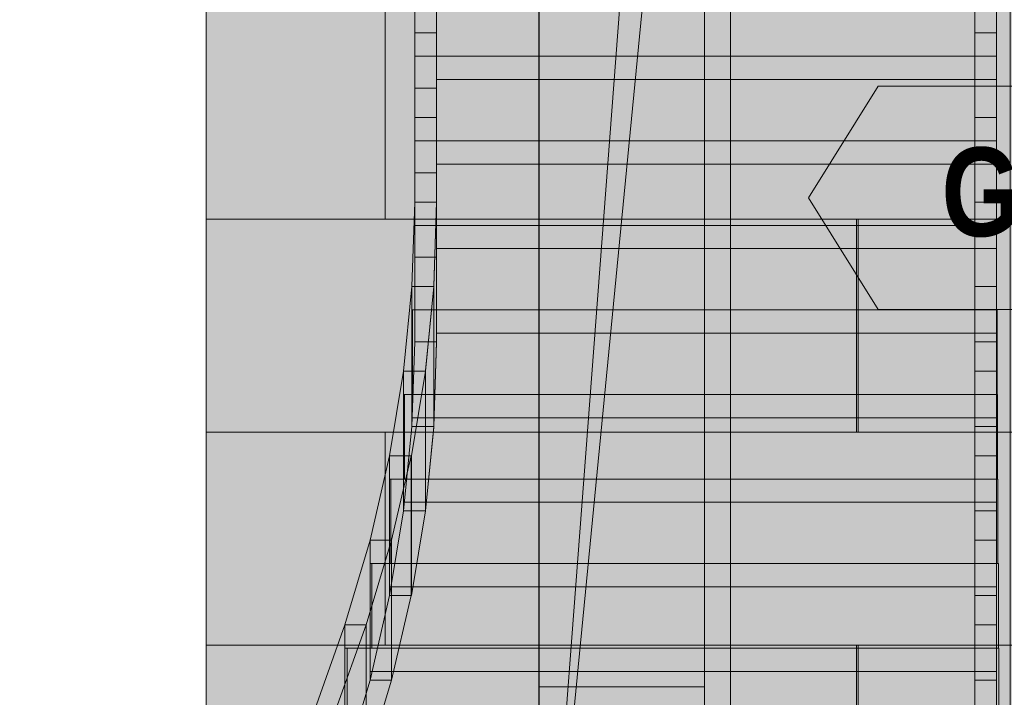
# Model space of a CAD drawing. Header units: millimetres. Extents: x -4049 to 37566, y -9915 to 31440.
# Tile 98 of 234: x 10319 to 12434, y 702 to 2157. Entities that reach past the tile are written whole.
import ezdxf
from ezdxf.enums import TextEntityAlignment as Align

# ---------------------------------------------------------------- set-up
doc = ezdxf.new("R2010")
doc.units = ezdxf.units.MM
for name, color, linetype in [('FILL-C_BFAC87', 7, 'Continuous'), ('FILL-C_C0AD88', 7, 'Continuous'), ('FILL-C_C1AE89', 7, 'Continuous'), ('FILL-C_C2AF8A', 7, 'Continuous'), ('FILL-C_C3B18B', 7, 'Continuous'), ('FILL-C_C4B18B', 7, 'Continuous'), ('FILL-C_C6B38C', 7, 'Continuous'), ('FILL-C_C7B48D', 7, 'Continuous'), ('FILL-C_C8B58E', 7, 'Continuous'), ('FILL-C_C9B58E', 7, 'Continuous'), ('FILL-C_CAB68F', 7, 'Continuous'), ('FILL-C_D4C097', 7, 'Continuous'), ('FILL-C_D5C097', 7, 'Continuous'), ('FILL-C_D5C197', 7, 'Continuous'), ('FILL-C_D6C198', 7, 'Continuous'), ('FILL-C_D6C298', 7, 'Continuous'), ('FILL-C_D9C49A', 7, 'Continuous'), ('FILL-C_DAC59A', 7, 'Continuous'), ('FILL-EPS', 7, 'Continuous'), ('FILL-TIMBER', 7, 'Continuous'), ('FILL-WHITE', 7, 'Continuous'), ('LINE-C_2E8C94', 7, 'Continuous'), ('LINE-C_337880', 7, 'Continuous'), ('LINE-TEAL_DK', 7, 'Continuous'), ('LINE-TIMBER_DK', 7, 'Continuous'), ('TEXT-TEAL_DK', 7, 'Continuous')]:
    doc.layers.add(name, color=color, linetype=linetype)
doc.styles.add('OpenSansCondensed-Bold', font='OpenSansCondensed-Bold.ttf')

msp = doc.modelspace()

# ---------------------------------------------------------------- hatches: boundary and pattern name
at = {"layer": 'FILL-C_BFAC87', "true_color": 0xbfac87}
h = msp.add_hatch(color=43, dxfattribs=at)
h.dxf.hatch_style = 1
h.paths.add_polyline_path([(11162, 1282.6), (11162, 1284.2), (11162, 1484.2), (11162, 1584.2), (11168, 1765.8), (11168, 1767.4), (11168, 1765.8), (11168, 1534.2), (11168, 1465.8), (11162, 1284.2)])
h = msp.add_hatch(color=43, dxfattribs=at)
h.dxf.hatch_style = 1
h.paths.add_polyline_path([(11209, 1284.2), (11209, 1584.2), (11209, 1585.8), (11209, 1585.8), (11215, 1765.8), (11215, 1465.8), (11215, 1464.2), (11214.9, 1464.2)])
at = {"layer": 'FILL-C_C0AD88', "true_color": 0xc0ad88}
h = msp.add_hatch(color=43, dxfattribs=at)
h.dxf.hatch_style = 1
h.paths.add_polyline_path([(11162, 1352.6), (11162, 1534.2), (11162.9, 1534.2), (11162.9, 1352.6)])
h = msp.add_hatch(color=43, dxfattribs=at)
h.dxf.hatch_style = 1
h.paths.add_polyline_path([(12418, 1534.2), (12418.9, 1534.2), (12418.9, 1352.6), (12418, 1352.6)])
at = {"layer": 'FILL-C_C1AE89', "true_color": 0xc1ae89}
h = msp.add_hatch(color=43, dxfattribs=at)
h.dxf.hatch_style = 1
h.paths.add_polyline_path([(11144, 1102.6), (11144, 1302.6), (11144, 1402.6), (11162, 1584.2), (11162, 1352.6), (11162, 1284.2)])
h = msp.add_hatch(color=43, dxfattribs=at)
h.dxf.hatch_style = 1
h.paths.add_polyline_path([(11190.9, 1102.6), (11190.9, 1402.6), (11190.9, 1404.2), (11191, 1404.2), (11208.9, 1584.2), (11208.9, 1284.2), (11208.9, 1282.6), (11208.7, 1282.6)])
at = {"layer": 'FILL-C_C2AF8A', "true_color": 0xc2af8a}
h = msp.add_hatch(color=43, dxfattribs=at)
h.dxf.hatch_style = 1
h.paths.add_polyline_path([(11144, 1171.1), (11144, 1352.6), (11145.8, 1352.6), (11145.8, 1171.1)])
h = msp.add_hatch(color=43, dxfattribs=at)
h.dxf.hatch_style = 1
h.paths.add_polyline_path([(12418, 1352.6), (12419.8, 1352.6), (12419.8, 1171.1), (12418, 1171.1)])
at = {"layer": 'FILL-C_C3B18B', "true_color": 0xc3b18b}
h = msp.add_hatch(color=43, dxfattribs=at)
h.dxf.hatch_style = 1
h.paths.add_polyline_path([(11114, 921.1), (11114, 1121.1), (11114, 1221.1), (11144, 1402.6), (11144, 1171.1), (11144, 1102.6)])
h = msp.add_hatch(color=43, dxfattribs=at)
h.dxf.hatch_style = 1
h.paths.add_polyline_path([(11160.7, 1221.1), (11190.7, 1402.6), (11190.7, 1102.6), (11190.7, 1102.6), (11160.7, 921.1), (11160.7, 1221.1)])
at = {"layer": 'FILL-C_C4B18B', "true_color": 0xc4b18b}
h = msp.add_hatch(color=43, dxfattribs=at)
h.dxf.hatch_style = 1
h.paths.add_polyline_path([(11114, 989.5), (11114, 1171.1), (11116.8, 1171.1), (11116.8, 989.5)])
h = msp.add_hatch(color=43, dxfattribs=at)
h.dxf.hatch_style = 1
h.paths.add_polyline_path([(12418, 1171.1), (12420.8, 1171.1), (12420.8, 989.5), (12418, 989.5)])
at = {"layer": 'FILL-C_C6B38C', "true_color": 0xc6b38c}
h = msp.add_hatch(color=43, dxfattribs=at)
h.dxf.hatch_style = 1
h.paths.add_polyline_path([(11072, 739.5), (11072, 939.5), (11072, 1039.5), (11114, 1221.1), (11114, 989.5), (11114, 921.1)])
h = msp.add_hatch(color=43, dxfattribs=at)
h.dxf.hatch_style = 1
h.paths.add_polyline_path([(11118.3, 1039.5), (11160.3, 1221.1), (11160.3, 921.1), (11118.3, 739.5)])
at = {"layer": 'FILL-C_C7B48D', "true_color": 0xc7b48d}
h = msp.add_hatch(color=43, dxfattribs=at)
h.dxf.hatch_style = 1
h.paths.add_polyline_path([(11072, 807.9), (11072, 989.5), (11075.7, 989.5), (11075.7, 807.9)])
h = msp.add_hatch(color=43, dxfattribs=at)
h.dxf.hatch_style = 1
h.paths.add_polyline_path([(12418, 989.5), (12421.7, 989.5), (12421.7, 807.9), (12418, 807.9)])
at = {"layer": 'FILL-C_C8B58E', "true_color": 0xc8b58e}
h = msp.add_hatch(color=43, dxfattribs=at)
h.dxf.hatch_style = 1
h.paths.add_polyline_path([(11018, 557.9), (11018, 757.9), (11018, 857.9), (11072, 1039.5), (11072, 807.9), (11072, 739.5)])
h = msp.add_hatch(color=43, dxfattribs=at)
h.dxf.hatch_style = 1
h.paths.add_polyline_path([(11063.9, 557.9), (11063.9, 857.9), (11117.9, 1039.5), (11117.9, 739.5)])
at = {"layer": 'FILL-C_C9B58E', "true_color": 0xc9b58e}
h = msp.add_hatch(color=43, dxfattribs=at)
h.dxf.hatch_style = 1
h.paths.add_polyline_path([(11018, 626.3), (11018, 807.9), (11022.7, 807.9), (11022.7, 626.3)])
h = msp.add_hatch(color=43, dxfattribs=at)
h.dxf.hatch_style = 1
h.paths.add_polyline_path([(12418, 807.9), (12422.7, 807.9), (12422.7, 626.3), (12418, 626.3)])
at = {"layer": 'FILL-C_CAB68F', "true_color": 0xcab68f}
h = msp.add_hatch(color=43, dxfattribs=at)
h.dxf.hatch_style = 1
h.paths.add_polyline_path([(10952.8, 374.7), (10953, 376.3), (10953, 576.3), (10953, 676.3), (11018, 857.9), (11018.2, 859.5), (11018, 857.9), (11018, 626.3), (11018, 557.9), (10953, 376.3)])
h = msp.add_hatch(color=43, dxfattribs=at)
h.dxf.hatch_style = 1
h.paths.add_polyline_path([(10998.4, 376.3), (10998.4, 676.3), (11063.4, 857.9), (11063.4, 557.9)])
at = {"layer": 'FILL-C_D4C097', "true_color": 0xd4c097}
h = msp.add_hatch(color=9, dxfattribs=at)
h.dxf.hatch_style = 1
h.paths.add_polyline_path([(12371, 857.9), (12418, 857.9), (12418, 676.3), (12371, 676.3)])
at = {"layer": 'FILL-C_D5C097', "true_color": 0xd5c097}
h = msp.add_hatch(color=9, dxfattribs=at)
h.dxf.hatch_style = 1
h.paths.add_polyline_path([(12371, 1221.1), (12418, 1221.1), (12418, 1039.5), (12371, 1039.5)])
h = msp.add_hatch(color=9, dxfattribs=at)
h.dxf.hatch_style = 1
h.paths.add_polyline_path([(12371, 1039.5), (12418, 1039.5), (12418, 857.9), (12371, 857.9)])
h = msp.add_hatch(color=9, dxfattribs=at)
h.dxf.hatch_style = 1
h.paths.add_polyline_path([(12371, 739.5), (12371, 921.1), (12418, 921.1), (12418, 739.5)])
h = msp.add_hatch(color=9, dxfattribs=at)
h.dxf.hatch_style = 1
h.paths.add_polyline_path([(12371, 557.9), (12371, 739.5), (12418, 739.5), (12418, 557.9)])
at = {"layer": 'FILL-C_D5C197', "true_color": 0xd5c197}
h = msp.add_hatch(color=9, dxfattribs=at)
h.dxf.hatch_style = 1
h.paths.add_polyline_path([(12371, 1402.6), (12418, 1402.6), (12418, 1221.1), (12371, 1221.1)])
h = msp.add_hatch(color=9, dxfattribs=at)
h.dxf.hatch_style = 1
h.paths.add_polyline_path([(12371, 921.1), (12371, 1102.6), (12418, 1102.6), (12418, 921.1)])
at = {"layer": 'FILL-C_D6C198', "true_color": 0xd6c198}
h = msp.add_hatch(color=9, dxfattribs=at)
h.dxf.hatch_style = 1
h.paths.add_polyline_path([(12371, 1765.8), (12418, 1765.8), (12418, 1584.2), (12371, 1584.2)])
h = msp.add_hatch(color=9, dxfattribs=at)
h.dxf.hatch_style = 1
h.paths.add_polyline_path([(12371, 1584.2), (12418, 1584.2), (12418, 1402.6), (12371, 1402.6)])
h = msp.add_hatch(color=9, dxfattribs=at)
h.dxf.hatch_style = 1
h.paths.add_polyline_path([(12371, 1284.2), (12371, 1465.8), (12418, 1465.8), (12418, 1284.2)])
h = msp.add_hatch(color=9, dxfattribs=at)
h.dxf.hatch_style = 1
h.paths.add_polyline_path([(12371, 1102.6), (12371, 1284.2), (12418, 1284.2), (12418, 1102.6)])
at = {"layer": 'FILL-C_D6C298', "true_color": 0xd6c298}
h = msp.add_hatch(color=9, dxfattribs=at)
h.dxf.hatch_style = 1
h.paths.add_polyline_path([(11168, 2855.3), (11215, 2855.3), (11215, 2673.7), (11215, 2492.1), (11215, 2310.5), (11215, 2128.9), (11168, 2128.9), (11168, 2310.5), (11168, 2492.1), (11168, 2673.7)])
h = msp.add_hatch(color=9, dxfattribs=at)
h.dxf.hatch_style = 1
h.paths.add_polyline_path([(12371, 2855.3), (12418, 2855.3), (12418, 2673.7), (12418, 2492.1), (12418, 2310.5), (12418, 2128.9), (12371, 2128.9), (12371, 2310.5), (12371, 2492.1), (12371, 2673.7)])
h = msp.add_hatch(color=9, dxfattribs=at)
h.dxf.hatch_style = 1
h.paths.add_polyline_path([(11168, 1465.8), (11168, 1647.4), (11168, 1828.9), (11168, 2010.5), (11168, 2192.1), (11168, 2373.7), (11168, 2555.3), (11215, 2555.3), (11215, 2373.7), (11215, 2192.1), (11215, 2010.5), (11215, 1828.9), (11215, 1647.4), (11215, 1465.8)])
h = msp.add_hatch(color=9, dxfattribs=at)
h.dxf.hatch_style = 1
h.paths.add_polyline_path([(12371, 1465.8), (12371, 1647.4), (12371, 1828.9), (12371, 2010.5), (12371, 2192.1), (12371, 2373.7), (12371, 2555.3), (12418, 2555.3), (12418, 2373.7), (12418, 2192.1), (12418, 2010.5), (12418, 1828.9), (12418, 1647.4), (12418, 1465.8)])
h = msp.add_hatch(color=9, dxfattribs=at)
h.dxf.hatch_style = 1
h.paths.add_polyline_path([(11168, 2128.9), (11215, 2128.9), (11215, 1947.4), (11168, 1947.4)])
h = msp.add_hatch(color=9, dxfattribs=at)
h.dxf.hatch_style = 1
h.paths.add_polyline_path([(12371, 2128.9), (12418, 2128.9), (12418, 1947.4), (12371, 1947.4)])
h = msp.add_hatch(color=9, dxfattribs=at)
h.dxf.hatch_style = 1
h.paths.add_polyline_path([(11168, 1947.4), (11215, 1947.4), (11215, 1765.8), (11168, 1765.8)])
h = msp.add_hatch(color=9, dxfattribs=at)
h.dxf.hatch_style = 1
h.paths.add_polyline_path([(12371, 1947.4), (12418, 1947.4), (12418, 1765.8), (12371, 1765.8)])
at = {"layer": 'FILL-C_D9C49A', "true_color": 0xd9c49a}
h = msp.add_hatch(color=9, dxfattribs=at)
h.dxf.hatch_style = 1
h.paths.add_polyline_path([(11144, 1402.6), (11190.7, 1402.6), (11160.7, 1221.1), (11114, 1221.1)])
h = msp.add_hatch(color=9, dxfattribs=at)
h.dxf.hatch_style = 1
h.paths.add_polyline_path([(11114, 1221.1), (11160.3, 1221.1), (11118.3, 1039.5), (11072, 1039.5)])
h = msp.add_hatch(color=9, dxfattribs=at)
h.dxf.hatch_style = 1
h.paths.add_polyline_path([(11144, 1102.6), (11190.7, 1102.6), (11160.7, 921.1), (11114, 921.1)])
h = msp.add_hatch(color=9, dxfattribs=at)
h.dxf.hatch_style = 1
h.paths.add_polyline_path([(11063.9, 857.9), (11018, 857.9), (11072, 1039.5), (11117.9, 1039.5)])
h = msp.add_hatch(color=9, dxfattribs=at)
h.dxf.hatch_style = 1
h.paths.add_polyline_path([(11114, 921.1), (11160.3, 921.1), (11118.3, 739.5), (11072, 739.5)])
h = msp.add_hatch(color=9, dxfattribs=at)
h.dxf.hatch_style = 1
h.paths.add_polyline_path([(10998.4, 676.3), (10953, 676.3), (11018, 857.9), (11063.4, 857.9)])
h = msp.add_hatch(color=9, dxfattribs=at)
h.dxf.hatch_style = 1
h.paths.add_polyline_path([(11063.9, 557.9), (11018, 557.9), (11072, 739.5), (11117.9, 739.5)])
at = {"layer": 'FILL-C_DAC59A', "true_color": 0xdac59a}
h = msp.add_hatch(color=31, dxfattribs=at)
h.dxf.hatch_style = 1
h.paths.add_polyline_path([(11168, 1765.8), (11215, 1765.8), (11209, 1584.2), (11162, 1584.2)])
h = msp.add_hatch(color=31, dxfattribs=at)
h.dxf.hatch_style = 1
h.paths.add_polyline_path([(11162, 1584.2), (11208.9, 1584.2), (11190.9, 1402.6), (11144, 1402.6)])
h = msp.add_hatch(color=31, dxfattribs=at)
h.dxf.hatch_style = 1
h.paths.add_polyline_path([(11168, 1465.8), (11215, 1465.8), (11209, 1284.2), (11162, 1284.2)])
h = msp.add_hatch(color=31, dxfattribs=at)
h.dxf.hatch_style = 1
h.paths.add_polyline_path([(11162, 1284.2), (11208.9, 1284.2), (11190.9, 1102.6), (11144, 1102.6)])
at = {"layer": 'FILL-EPS', "true_color": 0xccffff}
h = msp.add_hatch(color=7, dxfattribs=at)
h.dxf.hatch_style = 1
h.paths.add_polyline_path([(6508.8, 3557.6), (7261, 3557.6), (7261, 3498.7), (11696, 3498.7), (11696, 3557.6), (12447.2, 3557.6), (12447.2, -100), (11846, -100), (11846, 2825.5), (7110.5, 2825.5), (7110.5, -100), (6508.8, -100)])
h = msp.add_hatch(color=7, dxfattribs=at)
h.dxf.hatch_style = 1
h.paths.add_polyline_path([(7521.3, -100), (7521.3, 3557.6), (11434.7, 3557.6), (11434.7, -100), (10720.2, -100), (10720.2, 2900), (8235.2, 2900), (8235.2, -100)])
h = msp.add_hatch(color=7, dxfattribs=at)
h.dxf.hatch_style = 1
h.paths.add_polyline_path([(11434.7, 3557.6), (11790.5, 3557.6), (11790.5, -100), (11434.9, -100), (11434.7, -100), (11434.7, 3198.7), (11434.7, 3198.7), (11434.7, 3200.3), (11434.7, 3200.3), (11434.9, 3198.7), (11685.2, 3198.7), (11685.2, 3351.3), (11434.9, 3351.3), (11434.7, 3351.3)])
h = msp.add_hatch(color=7, dxfattribs=at)
h.dxf.hatch_style = 1
h.paths.add_polyline_path([(11434.7, -100), (11434.7, 3557.6), (11790.5, 3557.6), (11790.5, -100)])
h = msp.add_hatch(color=7, dxfattribs=at)
h.dxf.hatch_style = 1
h.paths.add_polyline_path([(11434.9, 3198.7), (11434.9, 3557.6), (11790.5, 3557.6), (11790.5, -100), (11434.9, -100)])
h = msp.add_hatch(color=7, dxfattribs=at)
h.dxf.hatch_style = 1
h.paths.add_polyline_path([(11434.9, 3351.3), (11434.9, 3557.6), (11790.5, 3557.6), (11790.5, -100), (11434.9, -100), (11434.9, 3198.7), (11685.2, 3198.7), (11685.2, 3351.3)])
h = msp.add_hatch(color=7, dxfattribs=at)
h.dxf.hatch_style = 1
h.paths.add_polyline_path([(11434.9, 3557.6), (11790.5, 3557.6), (11790.5, -100), (11434.9, -100), (11434.9, 3198.7), (11685.2, 3198.7), (11685.2, 3197.1), (11685.1, 3197.1), (11437.6, -64.3), (11438.4, -64.4), (11790.5, 3557.5), (11790.4, 3557.5), (11685.2, 3351.3), (11434.9, 3351.3)])
h = msp.add_hatch(color=7, dxfattribs=at)
h.dxf.hatch_style = 1
h.paths.add_polyline_path([(11434.9, 3351.3), (11434.9, 3557.6), (11790.5, 3557.6), (11790.5, -100), (11434.9, -100), (11434.9, 3198.7), (11685.2, 3198.7), (11685.2, 3351.3)])
h = msp.add_hatch(color=7, dxfattribs=at)
h.dxf.hatch_style = 1
h.paths.add_polyline_path([(11790.5, 3557.6), (13802.9, 3557.6), (13802.9, -100), (11790.5, -100)])
h.paths.add_polyline_path([(12454.2, 725), (13139.2, 725), (13139.2, 2825), (12454.2, 2825)], flags=0)
h = msp.add_hatch(color=7, dxfattribs=at)
h.dxf.hatch_style = 1
h.paths.add_polyline_path([(11790.5, -100), (11790.5, 3557.6), (13802.9, 3557.6), (13802.9, -100)])
h.paths.add_polyline_path([(13139.2, 725), (13139.2, 2825), (12454.2, 2825), (12454.2, 725)], flags=0)
h = msp.add_hatch(color=7, dxfattribs=at)
h.dxf.hatch_style = 1
h.paths.add_polyline_path([(6508.8, 3198.7), (12447.2, 3198.7), (12447.2, -100), (11846, -100), (11846, 2825.5), (7110.5, 2825.5), (7110.5, -100), (6508.8, -100)])
h = msp.add_hatch(color=7, dxfattribs=at)
h.dxf.hatch_style = 1
h.paths.add_polyline_path([(7521.3, 3198.7), (11434.7, 3198.7), (11434.7, -100), (10720.2, -100), (10720.2, 2900), (8235.2, 2900), (8235.2, -100), (7521.3, -100)])
h = msp.add_hatch(color=7, dxfattribs=at)
h.dxf.hatch_style = 1
h.paths.add_polyline_path([(11434.9, 725), (11434.9, 2825.5), (11790.5, 2825.5), (11790.5, 725)])
h = msp.add_hatch(color=7, dxfattribs=at)
h.dxf.hatch_style = 1
h.paths.add_polyline_path([(11434.9, 2825.5), (11790.5, 2825.5), (11790.5, 725), (11434.9, 725)])
at = {"layer": 'FILL-TIMBER', "true_color": 0xedd6a8}
h = msp.add_hatch(color=41, dxfattribs=at)
h.dxf.hatch_style = 1
h.paths.add_polyline_path([(11168, 2078.9), (11168, 2210.5), (11168, 2310.5), (11215, 2310.5), (11215, 2260.5), (12418, 2260.5), (12418, 2028.9), (11215, 2028.9), (11215, 2010.5), (11168, 2010.5)])
h = msp.add_hatch(color=41, dxfattribs=at)
h.dxf.hatch_style = 1
h.paths.add_polyline_path([(11168, 2260.5), (12418, 2260.5), (12418, 2078.9), (11168, 2078.9)])
h = msp.add_hatch(color=41, dxfattribs=at)
h.dxf.hatch_style = 1
h.paths.add_polyline_path([(11168, 1897.4), (11168, 2028.9), (11168, 2128.9), (11215, 2128.9), (11215, 2078.9), (12418, 2078.9), (12418, 1847.4), (11215, 1847.4), (11215, 1828.9), (11168, 1828.9)])
h = msp.add_hatch(color=41, dxfattribs=at)
h.dxf.hatch_style = 1
h.paths.add_polyline_path([(11168, 2078.9), (12418, 2078.9), (12418, 1897.4), (11168, 1897.4)])
h = msp.add_hatch(color=41, dxfattribs=at)
h.dxf.hatch_style = 1
h.paths.add_polyline_path([(11168, 1715.8), (11168, 1847.4), (11168, 1947.4), (11215, 1947.4), (11215, 1897.4), (12418, 1897.4), (12418, 1665.8), (11215, 1665.8), (11215, 1647.4), (11168, 1647.4)])
h = msp.add_hatch(color=41, dxfattribs=at)
h.dxf.hatch_style = 1
h.paths.add_polyline_path([(11168, 1897.4), (12418, 1897.4), (12418, 1715.8), (11168, 1715.8)])
h = msp.add_hatch(color=41, dxfattribs=at)
h.dxf.hatch_style = 1
h.paths.add_polyline_path([(11168, 1534.2), (11168, 1665.8), (11168, 1765.8), (11215, 1765.8), (11215, 1715.8), (12418, 1715.8), (12418, 1484.2), (11215, 1484.2), (11215, 1465.8), (11168, 1465.8)])
h = msp.add_hatch(color=41, dxfattribs=at)
h.dxf.hatch_style = 1
h.paths.add_polyline_path([(11168, 1765.8), (11215, 1765.8), (11215, 1465.8), (11168, 1465.8)])
h = msp.add_hatch(color=41, dxfattribs=at)
h.dxf.hatch_style = 1
h.paths.add_polyline_path([(11168, 1715.8), (12418, 1715.8), (12418, 1534.2), (11168, 1534.2)])
h = msp.add_hatch(color=41, dxfattribs=at)
h.dxf.hatch_style = 1
h.paths.add_polyline_path([(11162, 1284.2), (11162, 1584.2), (11209, 1584.2), (11209, 1284.2)])
h = msp.add_hatch(color=41, dxfattribs=at)
h.dxf.hatch_style = 1
h.paths.add_polyline_path([(11162, 1584.2), (11208.9, 1584.2), (11208.9, 1284.2), (11162, 1284.2)])
h = msp.add_hatch(color=41, dxfattribs=at)
h.dxf.hatch_style = 1
h.paths.add_polyline_path([(11162, 1352.6), (11162, 1484.2), (11162, 1534.2), (12418, 1534.2), (12418, 1302.6), (11162, 1302.6)])
h = msp.add_hatch(color=41, dxfattribs=at)
h.dxf.hatch_style = 1
h.paths.add_polyline_path([(11162.9, 1534.2), (12418.9, 1534.2), (12418.9, 1352.6), (11162.9, 1352.6)])
h = msp.add_hatch(color=41, dxfattribs=at)
h.dxf.hatch_style = 1
h.paths.add_polyline_path([(11144, 1102.6), (11144, 1402.6), (11190.9, 1402.6), (11190.9, 1102.6)])
h = msp.add_hatch(color=41, dxfattribs=at)
h.dxf.hatch_style = 1
h.paths.add_polyline_path([(11144, 1402.6), (11190.7, 1402.6), (11190.7, 1102.6), (11144, 1102.6)])
h = msp.add_hatch(color=41, dxfattribs=at)
h.dxf.hatch_style = 1
h.paths.add_polyline_path([(11144, 1171.1), (11144, 1302.6), (11144, 1352.6), (12418, 1352.6), (12418, 1121.1), (11144, 1121.1)])
h = msp.add_hatch(color=41, dxfattribs=at)
h.dxf.hatch_style = 1
h.paths.add_polyline_path([(11145.8, 1352.6), (12419.8, 1352.6), (12419.8, 1171.1), (11145.8, 1171.1)])
h = msp.add_hatch(color=41, dxfattribs=at)
h.dxf.hatch_style = 1
h.paths.add_polyline_path([(11114, 921.1), (11114, 1221.1), (11160.7, 1221.1), (11160.7, 921.1)])
at = {"layer": 'FILL-TIMBER', "true_color": 0xecd6a8}
h = msp.add_hatch(color=41, dxfattribs=at)
h.dxf.hatch_style = 1
h.paths.add_polyline_path([(11114, 1221.1), (11160.3, 1221.1), (11160.3, 921.1), (11114, 921.1)])
at = {"layer": 'FILL-TIMBER', "true_color": 0xedd6a8}
h = msp.add_hatch(color=41, dxfattribs=at)
h.dxf.hatch_style = 1
h.paths.add_polyline_path([(11114, 989.5), (11114, 1121.1), (11114, 1171.1), (12418, 1171.1), (12418, 939.5), (11114, 939.5)])
h = msp.add_hatch(color=41, dxfattribs=at)
h.dxf.hatch_style = 1
h.paths.add_polyline_path([(11116.8, 1171.1), (12420.8, 1171.1), (12420.8, 989.5), (11116.8, 989.5)])
at = {"layer": 'FILL-TIMBER', "true_color": 0xecd6a8}
h = msp.add_hatch(color=41, dxfattribs=at)
h.dxf.hatch_style = 1
h.paths.add_polyline_path([(11072, 739.5), (11072, 1039.5), (11118.3, 1039.5), (11118.3, 739.5)])
at = {"layer": 'FILL-TIMBER', "true_color": 0xecd5a7}
h = msp.add_hatch(color=41, dxfattribs=at)
h.dxf.hatch_style = 1
h.paths.add_polyline_path([(11072, 1039.5), (11117.9, 1039.5), (11117.9, 739.5), (11072, 739.5)])
at = {"layer": 'FILL-TIMBER', "true_color": 0xecd5a8}
h = msp.add_hatch(color=41, dxfattribs=at)
h.dxf.hatch_style = 1
h.paths.add_polyline_path([(11072, 807.9), (11072, 939.5), (11072, 989.5), (12418, 989.5), (12418, 757.9), (11072, 757.9)])
h = msp.add_hatch(color=41, dxfattribs=at)
h.dxf.hatch_style = 1
h.paths.add_polyline_path([(11075.7, 989.5), (12421.7, 989.5), (12421.7, 807.9), (11075.7, 807.9)])
at = {"layer": 'FILL-TIMBER', "true_color": 0xecd5a7}
h = msp.add_hatch(color=41, dxfattribs=at)
h.dxf.hatch_style = 1
h.paths.add_polyline_path([(11018, 557.9), (11018, 857.9), (11063.9, 857.9), (11063.9, 557.9)])
h = msp.add_hatch(color=41, dxfattribs=at)
h.dxf.hatch_style = 1
h.paths.add_polyline_path([(11018, 857.9), (11063.4, 857.9), (11063.4, 557.9), (11018, 557.9)])
h = msp.add_hatch(color=41, dxfattribs=at)
h.dxf.hatch_style = 1
h.paths.add_polyline_path([(11018, 626.3), (11018, 757.9), (11018, 807.9), (12418, 807.9), (12418, 576.3), (11018, 576.3)])
h = msp.add_hatch(color=41, dxfattribs=at)
h.dxf.hatch_style = 1
h.paths.add_polyline_path([(11022.7, 807.9), (12422.7, 807.9), (12422.7, 626.3), (11022.7, 626.3)])
at = {"layer": 'FILL-WHITE', "true_color": 0xffffff}
h = msp.add_hatch(color=7, dxfattribs=at)
h.dxf.hatch_style = 1
h.paths.add_polyline_path([(12013.8, 1775), (12163.8, 2015), (13429.2, 2015), (13579.2, 1775), (13429.2, 1535), (12163.8, 1535)])

# ---------------------------------------------------------------- linework, layer by layer
at = {"layer": 'LINE-C_2E8C94', "lineweight": 5}
for points in [[(6508.8, 3557.6), (7261, 3557.6), (7261, 3498.7), (11696, 3498.7), (11696, 3557.6), (12447.2, 3557.6), (12447.2, -100), (11846, -100), (11846, 2825.5), (7110.5, 2825.5), (7110.5, -100), (6508.8, -100)], [(7521.3, -100), (7521.3, 3557.6), (11434.7, 3557.6), (11434.7, -100), (10720.2, -100), (10720.2, 2900), (8235.2, 2900), (8235.2, -100)], [(11434.7, 3557.6), (11790.5, 3557.6), (11790.5, -100), (11434.9, -100), (11434.7, -100), (11434.7, 3198.7), (11434.7, 3198.7), (11434.7, 3200.3), (11434.7, 3200.3), (11434.9, 3198.7), (11685.2, 3198.7), (11685.2, 3351.3), (11434.9, 3351.3), (11434.7, 3351.3)], [(11434.7, -100), (11434.7, -100), (11434.7, 3557.6), (11790.5, 3557.6), (11790.5, 3557.6), (11790.5, -100)], [(11434.9, 3198.7), (11434.9, 3198.7), (11434.9, 3557.6), (11434.9, 3557.6), (11790.5, 3557.6), (11790.5, -100), (11790.5, -100), (11434.9, -100), (11434.9, 3198.7)], [(11434.9, 3351.3), (11434.9, 3557.6), (11790.5, 3557.6), (11790.5, -100), (11434.9, -100), (11434.9, 3198.7), (11685.2, 3198.7), (11685.2, 3351.3)], [(11434.9, 3557.6), (11434.9, 3557.6), (11790.5, 3557.6), (11790.5, -100), (11434.9, -100), (11434.9, -100), (11434.9, 3198.7), (11685.2, 3198.7), (11685.2, 3197.1), (11685.1, 3197.1), (11437.6, -64.3), (11438.4, -64.4), (11790.5, 3557.5), (11790.4, 3557.5), (11685.2, 3351.3), (11434.9, 3351.3), (11434.9, 3557.6)], [(11434.9, 3351.3), (11434.9, 3557.6), (11790.5, 3557.6), (11790.5, -100), (11434.9, -100), (11434.9, 3198.7), (11685.2, 3198.7), (11685.2, 3351.3)], [(11790.5, 3557.6), (13802.9, 3557.6), (13802.9, -100), (11790.5, -100)], [(11790.5, -100), (11790.5, 3557.6), (13802.9, 3557.6), (13802.9, -100)], [(6508.8, 3198.7), (6508.8, 3198.7), (12447.2, 3198.7), (12447.2, -100), (11846, -100), (11846, 2825.5), (7110.5, 2825.5), (7110.5, -100), (6508.8, -100), (6508.8, -100), (6508.8, -100), (6508.8, -100), (6508.8, 3198.7)], [(7521.3, 3198.7), (11434.7, 3198.7), (11434.7, -100), (10720.2, -100), (10720.2, 2900), (8235.2, 2900), (8235.2, -100), (7521.3, -100)], [(11434.9, 725), (11434.9, 725), (11434.9, 2825.5), (11790.5, 2825.5), (11790.5, 725)], [(11434.9, 2825.5), (11790.5, 2825.5), (11790.5, 725), (11790.5, 725), (11434.9, 725)]]:
    msp.add_lwpolyline(points, close=True, dxfattribs=at)
at = {"layer": 'LINE-C_337880', "lineweight": 5}
for p, q in [((11104.7, 1728.8), (11104.7, 2186)), ((11104.7, 1728.8), (11104.7, 2186)), ((10721.2, 1728.8), (11104.7, 1728.8)), ((10721.2, 1728.8), (11104.7, 1728.8)), ((11104.7, 1728.8), (11433.7, 1728.8)), ((11104.7, 1728.8), (11433.7, 1728.8)), ((11435.7, 1728.8), (11789.5, 1728.8)), ((11435.7, 1728.8), (11789.5, 1728.8)), ((11435.9, 1728.8), (11789.5, 1728.8)), ((11435.9, 1728.8), (11789.5, 1728.8)), ((11435.9, 1728.8), (11572.7, 1728.8)), ((11435.9, 1728.8), (11789.5, 1728.8)), ((11435.9, 1728.8), (11789.5, 1728.8)), ((11435.9, 1728.8), (11789.5, 1728.8)), ((11613.7, 1728.8), (11789.5, 1728.8)), ((11791.5, 1728.8), (12120.7, 1728.8)), ((11791.5, 1728.8), (12120.7, 1728.8)), ((11847, 1728.8), (12117.2, 1728.8)), ((11847, 1728.8), (12117.2, 1728.8)), ((12117.2, 1271.6), (12117.2, 1728.8)), ((12117.2, 1728.8), (12446.2, 1728.8)), ((12117.2, 1271.6), (12117.2, 1728.8)), ((12117.2, 1728.8), (12446.2, 1728.8)), ((12120.7, 1271.6), (12120.7, 1728.8)), ((12120.7, 1728.8), (12453.2, 1728.8)), ((12120.7, 1271.6), (12120.7, 1728.8)), ((12120.7, 1728.8), (12453.2, 1728.8)), ((10721.2, 1271.6), (11104.7, 1271.6)), ((10721.2, 1271.6), (11104.7, 1271.6)), ((11104.7, 814.4), (11104.7, 1271.6)), ((11104.7, 1271.6), (11433.7, 1271.6)), ((11104.7, 814.4), (11104.7, 1271.6)), ((11104.7, 1271.6), (11433.7, 1271.6)), ((11435.7, 1271.6), (11789.5, 1271.6)), ((11435.7, 1271.6), (11789.5, 1271.6)), ((11435.9, 1271.6), (11789.5, 1271.6)), ((11435.9, 1271.6), (11789.5, 1271.6)), ((11435.9, 1271.6), (11538, 1271.6)), ((11435.9, 1271.6), (11789.5, 1271.6)), ((11435.9, 1271.6), (11789.5, 1271.6)), ((11435.9, 1271.6), (11789.5, 1271.6)), ((11569.3, 1271.6), (11789.5, 1271.6)), ((11791.5, 1271.6), (12120.7, 1271.6)), ((11791.5, 1271.6), (12120.7, 1271.6)), ((11847, 1271.6), (12117.2, 1271.6)), ((11847, 1271.6), (12117.2, 1271.6)), ((12117.2, 1271.6), (12446.2, 1271.6)), ((12117.2, 1271.6), (12446.2, 1271.6)), ((12120.7, 1271.6), (12453.2, 1271.6)), ((12120.7, 1271.6), (12453.2, 1271.6)), ((10721.2, 814.4), (11104.7, 814.4)), ((10721.2, 814.4), (11104.7, 814.4)), ((11104.7, 814.4), (11433.7, 814.4)), ((11104.7, 814.4), (11433.7, 814.4)), ((11435.7, 814.4), (11789.5, 814.4)), ((11435.7, 814.4), (11789.5, 814.4)), ((11435.9, 814.4), (11789.5, 814.4)), ((11435.9, 814.4), (11789.5, 814.4)), ((11435.9, 814.4), (11503.3, 814.4)), ((11435.9, 814.4), (11789.5, 814.4)), ((11435.9, 814.4), (11789.5, 814.4)), ((11435.9, 814.4), (11789.5, 814.4)), ((11524.8, 814.4), (11789.5, 814.4)), ((11791.5, 814.4), (12120.7, 814.4)), ((11791.5, 814.4), (12120.7, 814.4)), ((11847, 814.4), (12117.2, 814.4)), ((11847, 814.4), (12117.2, 814.4)), ((12117.2, 357.2), (12117.2, 814.4)), ((12117.2, 814.4), (12446.2, 814.4)), ((12117.2, 357.2), (12117.2, 814.4)), ((12117.2, 814.4), (12446.2, 814.4)), ((12120.7, 357.2), (12120.7, 814.4)), ((12120.7, 814.4), (12453.2, 814.4)), ((12120.7, 357.2), (12120.7, 814.4)), ((12120.7, 814.4), (12453.2, 814.4))]:
    msp.add_line(p, q, dxfattribs=at)
at = {"layer": 'LINE-TEAL_DK', "lineweight": 5}
msp.add_lwpolyline([(12013.8, 1775), (12163.8, 2015), (13429.2, 2015), (13579.2, 1775), (13429.2, 1535), (12163.8, 1535)], close=True, dxfattribs=at)
at = {"layer": 'LINE-TIMBER_DK', "lineweight": 5}
for points in [[(11168, 2855.3), (11215, 2855.3), (11215, 2673.7), (11215, 2673.7), (11215, 2492.1), (11215, 2492.1), (11215, 2310.5), (11215, 2310.5), (11215, 2128.9), (11215, 2128.9), (11168, 2128.9), (11168, 2310.5), (11168, 2310.5), (11168, 2492.1), (11168, 2492.1), (11168, 2673.7), (11168, 2673.7), (11168, 2855.3)], [(12371, 2855.3), (12418, 2855.3), (12418, 2673.7), (12418, 2673.7), (12418, 2492.1), (12418, 2492.1), (12418, 2310.5), (12418, 2310.5), (12418, 2128.9), (12418, 2128.9), (12371, 2128.9), (12371, 2310.5), (12371, 2310.5), (12371, 2492.1), (12371, 2492.1), (12371, 2673.7), (12371, 2673.7), (12371, 2855.3)], [(11168, 2078.9), (11168, 2210.5), (11168, 2310.5), (11215, 2310.5), (11215, 2260.5), (12418, 2260.5), (12418, 2028.9), (12418, 2028.9), (11215, 2028.9), (11215, 2010.5), (11215, 2010.5), (11168, 2010.5), (11168, 2010.5)], [(11168, 2260.5), (12418, 2260.5), (12418, 2078.9), (11168, 2078.9)], [(11168, 2128.9), (11215, 2128.9), (11215, 1947.4), (11168, 1947.4)], [(11168, 1897.4), (11168, 2028.9), (11168, 2128.9), (11215, 2128.9), (11215, 2078.9), (12418, 2078.9), (12418, 1847.4), (11215, 1847.4), (11215, 1828.9), (11168, 1828.9)], [(12371, 2128.9), (12418, 2128.9), (12418, 1947.4), (12371, 1947.4)], [(11168, 2078.9), (12418, 2078.9), (12418, 1897.4), (11168, 1897.4)], [(11168, 1947.4), (11215, 1947.4), (11215, 1765.8), (11215, 1765.8), (11168, 1765.8), (11168, 1947.4)], [(11168, 1715.8), (11168, 1847.4), (11168, 1947.4), (11168, 1947.4), (11215, 1947.4), (11215, 1947.4), (11215, 1897.4), (12418, 1897.4), (12418, 1665.8), (12418, 1665.8), (11215, 1665.8), (11215, 1647.4), (11215, 1647.4), (11168, 1647.4), (11168, 1647.4)], [(12371, 1947.4), (12418, 1947.4), (12418, 1765.8), (12418, 1765.8), (12371, 1765.8), (12371, 1947.4)], [(11168, 1897.4), (12418, 1897.4), (12418, 1715.8), (11168, 1715.8)], [(11162, 1282.6), (11162, 1284.2), (11162, 1484.2), (11162, 1484.2), (11162, 1584.2), (11168, 1765.8), (11168, 1767.4), (11168, 1765.8), (11168, 1534.2), (11168, 1534.2), (11168, 1465.8), (11162, 1284.2)], [(11168, 1765.8), (11215, 1765.8), (11209, 1584.2), (11162, 1584.2)], [(11168, 1534.2), (11168, 1665.8), (11168, 1765.8), (11215, 1765.8), (11215, 1765.8), (11215, 1715.8), (12418, 1715.8), (12418, 1484.2), (12418, 1484.2), (11215, 1484.2), (11215, 1465.8), (11168, 1465.8), (11168, 1465.8)], [(11168, 1765.8), (11215, 1765.8), (11215, 1465.8), (11168, 1465.8)], [(11209, 1284.2), (11209, 1584.2), (11209, 1584.2), (11209, 1585.8), (11209, 1585.8), (11215, 1765.8), (11215, 1465.8), (11215, 1465.8), (11215, 1464.2), (11214.9, 1464.2)], [(12371, 1765.8), (12418, 1765.8), (12418, 1584.2), (12418, 1584.2), (12371, 1584.2), (12371, 1765.8)], [(11168, 1715.8), (12418, 1715.8), (12418, 1534.2), (11168, 1534.2)], [(11144, 1102.6), (11144, 1302.6), (11144, 1302.6), (11144, 1402.6), (11162, 1584.2), (11162, 1352.6), (11162, 1352.6), (11162, 1284.2)], [(11162, 1584.2), (11208.9, 1584.2), (11190.9, 1402.6), (11144, 1402.6)], [(11162, 1284.2), (11162, 1584.2), (11209, 1584.2), (11209, 1284.2)], [(11162, 1584.2), (11208.9, 1584.2), (11208.9, 1284.2), (11162, 1284.2)], [(11190.9, 1102.6), (11190.9, 1402.6), (11190.9, 1402.6), (11190.9, 1404.2), (11191, 1404.2), (11208.9, 1584.2), (11208.9, 1284.2), (11208.9, 1284.2), (11208.9, 1282.6), (11208.7, 1282.6)], [(12371, 1584.2), (12418, 1584.2), (12418, 1402.6), (12418, 1402.6), (12371, 1402.6), (12371, 1584.2)], [(11162, 1352.6), (11162, 1534.2), (11162.9, 1534.2), (11162.9, 1352.6)], [(11162, 1352.6), (11162, 1484.2), (11162, 1534.2), (12418, 1534.2), (12418, 1302.6), (12418, 1302.6), (11162, 1302.6)], [(11162.9, 1534.2), (12418.9, 1534.2), (12418.9, 1352.6), (11162.9, 1352.6)], [(12418, 1534.2), (12418.9, 1534.2), (12418.9, 1352.6), (12418.9, 1352.6), (12418, 1352.6), (12418, 1534.2)], [(11168, 1465.8), (11215, 1465.8), (11209, 1284.2), (11162, 1284.2)], [(12371, 1284.2), (12371, 1284.2), (12371, 1465.8), (12418, 1465.8), (12418, 1465.8), (12418, 1284.2)], [(11114, 921.1), (11114, 1121.1), (11114, 1121.1), (11114, 1221.1), (11144, 1402.6), (11144, 1171.1), (11144, 1171.1), (11144, 1102.6)], [(11144, 1402.6), (11144, 1402.6), (11190.7, 1402.6), (11160.7, 1221.1), (11160.7, 1221.1), (11160.7, 1221.1), (11114, 1221.1), (11144, 1402.6)], [(11144, 1102.6), (11144, 1402.6), (11190.9, 1402.6), (11190.9, 1102.6)], [(11144, 1402.6), (11190.7, 1402.6), (11190.7, 1102.6), (11190.7, 1102.6), (11144, 1102.6), (11144, 1402.6)], [(11160.7, 1221.1), (11160.7, 1221.1), (11190.7, 1402.6), (11190.7, 1102.6), (11190.7, 1102.6), (11190.7, 1102.6), (11190.7, 1102.6), (11160.7, 921.1), (11160.7, 1221.1), (11160.7, 1221.1)], [(12371, 1402.6), (12418, 1402.6), (12418, 1221.1), (12371, 1221.1)], [(11144, 1171.1), (11144, 1352.6), (11145.8, 1352.6), (11145.8, 1171.1)], [(11144, 1171.1), (11144, 1302.6), (11144, 1352.6), (12418, 1352.6), (12418, 1121.1), (11144, 1121.1)], [(11145.8, 1352.6), (12419.8, 1352.6), (12419.8, 1171.1), (11145.8, 1171.1)], [(12418, 1352.6), (12419.8, 1352.6), (12419.8, 1171.1), (12418, 1171.1)], [(11162, 1284.2), (11208.9, 1284.2), (11190.9, 1102.6), (11144, 1102.6)], [(12371, 1102.6), (12371, 1102.6), (12371, 1284.2), (12418, 1284.2), (12418, 1284.2), (12418, 1102.6)], [(11072, 739.5), (11072, 939.5), (11072, 1039.5), (11114, 1221.1), (11114, 989.5), (11114, 921.1)], [(11114, 1221.1), (11114, 1221.1), (11160.3, 1221.1), (11118.3, 1039.5), (11118.3, 1039.5), (11072, 1039.5)], [(11114, 921.1), (11114, 921.1), (11114, 1221.1), (11160.7, 1221.1), (11160.7, 1221.1), (11160.7, 921.1)], [(11114, 1221.1), (11114, 1221.1), (11114, 1221.1), (11160.3, 1221.1), (11160.3, 921.1), (11160.3, 921.1), (11160.3, 921.1), (11160.3, 921.1), (11114, 921.1), (11114, 1221.1)], [(11118.3, 1039.5), (11160.3, 1221.1), (11160.3, 921.1), (11160.3, 921.1), (11118.3, 739.5), (11118.3, 1039.5)], [(12371, 1221.1), (12418, 1221.1), (12418, 1039.5), (12418, 1039.5), (12371, 1039.5), (12371, 1221.1)], [(11114, 989.5), (11114, 989.5), (11114, 1171.1), (11116.8, 1171.1), (11116.8, 1171.1), (11116.8, 989.5)], [(11114, 989.5), (11114, 1121.1), (11114, 1171.1), (12418, 1171.1), (12418, 939.5), (11114, 939.5)], [(11116.8, 1171.1), (11116.8, 1171.1), (12420.8, 1171.1), (12420.8, 989.5), (11116.8, 989.5), (11116.8, 1171.1)], [(12418, 1171.1), (12420.8, 1171.1), (12420.8, 989.5), (12420.8, 989.5), (12418, 989.5), (12418, 1171.1)], [(11144, 1102.6), (11144, 1102.6), (11190.7, 1102.6), (11160.7, 921.1), (11160.7, 921.1), (11160.7, 921.1), (11114, 921.1), (11144, 1102.6)], [(12371, 921.1), (12371, 1102.6), (12418, 1102.6), (12418, 921.1)], [(11018, 557.9), (11018, 757.9), (11018, 857.9), (11072, 1039.5), (11072, 807.9), (11072, 739.5)], [(11063.9, 857.9), (11018, 857.9), (11072, 1039.5), (11117.9, 1039.5)], [(11063.9, 557.9), (11063.9, 857.9), (11063.9, 857.9), (11117.9, 1039.5), (11117.9, 739.5), (11117.9, 739.5)], [(11072, 739.5), (11072, 739.5), (11072, 739.5), (11072, 1039.5), (11118.3, 1039.5), (11118.3, 1039.5), (11118.3, 1039.5), (11118.3, 1039.5), (11118.3, 739.5), (11072, 739.5)], [(11072, 1039.5), (11117.9, 1039.5), (11117.9, 739.5), (11117.9, 739.5), (11072, 739.5), (11072, 1039.5)], [(12371, 1039.5), (12418, 1039.5), (12418, 857.9), (12418, 857.9), (12371, 857.9), (12371, 1039.5)], [(11072, 807.9), (11072, 807.9), (11072, 807.9), (11072, 989.5), (11075.7, 989.5), (11075.7, 989.5), (11075.7, 989.5), (11075.7, 989.5), (11075.7, 807.9), (11072, 807.9)], [(11072, 807.9), (11072, 939.5), (11072, 989.5), (12418, 989.5), (12418, 757.9), (11072, 757.9)], [(11075.7, 989.5), (11075.7, 989.5), (11075.7, 989.5), (12421.7, 989.5), (12421.7, 807.9), (12421.7, 807.9), (12421.7, 807.9), (11075.7, 807.9)], [(12418, 989.5), (12418, 989.5), (12418, 989.5), (12421.7, 989.5), (12421.7, 807.9), (12421.7, 807.9), (12421.7, 807.9), (12421.7, 807.9), (12418, 807.9), (12418, 989.5)], [(11114, 921.1), (11114, 921.1), (11160.3, 921.1), (11118.3, 739.5), (11118.3, 739.5), (11072, 739.5)], [(12371, 739.5), (12371, 739.5), (12371, 921.1), (12418, 921.1), (12418, 921.1), (12418, 739.5)], [(10952.8, 374.7), (10953, 376.3), (10953, 576.3), (10953, 576.3), (10953, 676.3), (11018, 857.9), (11018.2, 859.5), (11018, 857.9), (11018, 626.3), (11018, 626.3), (11018, 557.9), (10953, 376.3)], [(10998.4, 676.3), (10953, 676.3), (11018, 857.9), (11063.4, 857.9)], [(10998.4, 376.3), (10998.4, 676.3), (10998.4, 676.3), (10998.4, 676.3), (11063.4, 857.9), (11063.4, 557.9), (11063.4, 557.9), (11063.4, 557.9)], [(11018, 557.9), (11018, 557.9), (11018, 857.9), (11063.9, 857.9), (11063.9, 857.9), (11063.9, 557.9)], [(11018, 857.9), (11063.4, 857.9), (11063.4, 557.9), (11063.4, 557.9), (11018, 557.9), (11018, 857.9)], [(12371, 857.9), (12418, 857.9), (12418, 676.3), (12418, 676.3), (12371, 676.3), (12371, 857.9)], [(11018, 626.3), (11018, 626.3), (11018, 626.3), (11018, 807.9), (11022.7, 807.9), (11022.7, 807.9), (11022.7, 807.9), (11022.7, 807.9), (11022.7, 626.3), (11018, 626.3)], [(11018, 626.3), (11018, 757.9), (11018, 757.9), (11018, 757.9), (11018, 807.9), (12418, 807.9), (12418, 807.9), (12418, 807.9), (12418, 576.3), (12418, 576.3), (12418, 576.3), (11018, 576.3)], [(11022.7, 807.9), (12422.7, 807.9), (12422.7, 626.3), (11022.7, 626.3)], [(12418, 807.9), (12418, 807.9), (12418, 807.9), (12418, 807.9), (12422.7, 807.9), (12422.7, 626.3), (12422.7, 626.3), (12422.7, 626.3), (12422.7, 626.3), (12418, 626.3)], [(11063.9, 557.9), (11018, 557.9), (11072, 739.5), (11117.9, 739.5)], [(12371, 557.9), (12371, 557.9), (12371, 739.5), (12418, 739.5), (12418, 739.5), (12418, 557.9)]]:
    msp.add_lwpolyline(points, close=True, dxfattribs=at)
for points in [[(11215, 2192.1), (11215, 2010.5), (11215, 2010.5), (11215, 1828.9), (11215, 1828.9), (11215, 1647.4), (11215, 1647.4), (11215, 1465.8), (11168, 1465.8), (11168, 1465.8), (11168, 1647.4), (11168, 1647.4), (11168, 1828.9), (11168, 1828.9), (11168, 2010.5), (11168, 2010.5), (11168, 2192.1)], [(12418, 2192.1), (12418, 2010.5), (12418, 2010.5), (12418, 1828.9), (12418, 1828.9), (12418, 1647.4), (12418, 1647.4), (12418, 1465.8), (12371, 1465.8), (12371, 1465.8), (12371, 1647.4), (12371, 1647.4), (12371, 1828.9), (12371, 1828.9), (12371, 2010.5), (12371, 2010.5), (12371, 2192.1)]]:
    msp.add_lwpolyline(points, dxfattribs=at)

# ---------------------------------------------------------------- texts
at = {"layer": 'TEXT-TEAL_DK', "style": 'OpenSansCondensed-Bold'}
msp.add_text('GF-WG17', height=190.5, dxfattribs=at).set_placement((12796.5, 1692.5), align=Align.CENTER)

doc.saveas('drawing.dxf')
